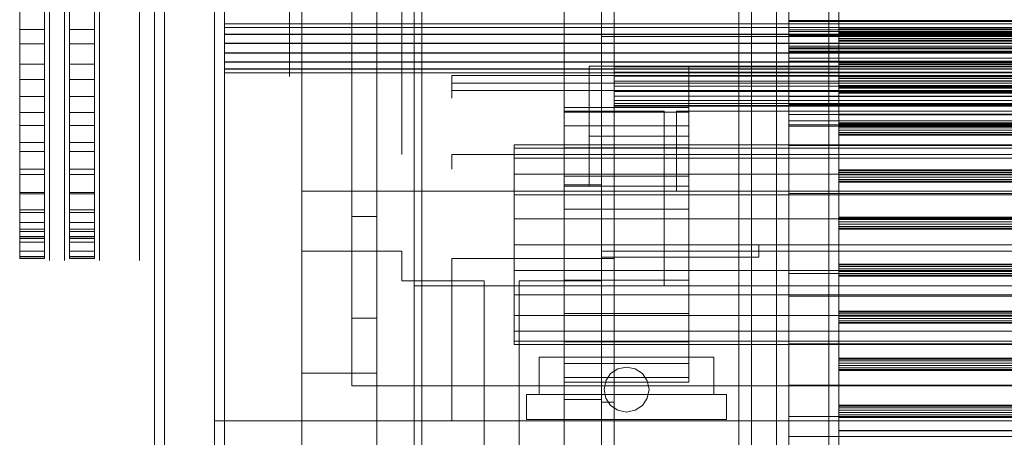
# Model space of a CAD drawing. Header units: millimetres. Extents: x -4395 to 65662, y -65530 to 6847.
# Tile 165 of 256: x -1558 to -1164, y -34711 to -34543. Entities that reach past the tile are written whole.
import ezdxf

# ---------------------------------------------------------------- set-up
doc = ezdxf.new("R2010")
doc.units = ezdxf.units.MM
for name, color, linetype, lineweight in [('COTAS_O', 1, 'Continuous', 0), ('frontal_briquetadora', 7, 'Continuous', 0), ('frontal_C03', 7, 'Continuous', 0), ('frontal_dosificador', 7, 'Continuous', 0), ('frontal_secador', 7, 'Continuous', 0)]:
    doc.layers.add(name, color=color, linetype=linetype, lineweight=lineweight)
doc.dimstyles.new('R19_100', dxfattribs={"dimtxt": 250, "dimasz": 150, "dimexe": 150, "dimexo": 80, "dimgap": 100, "dimtad": 1, "dimtih": 1, "dimtoh": 1, "dimdsep": 46, "dimcen": 0.09, "dimadec": 0, "dimazin": 0, "dimtfac": 1, "dimtdec": 4, "dimtofl": 0, "dimtmove": 0, "dimatfit": 3, "dimfxl": 1, "dimtolj": 1, "dimtzin": 0, "dimarcsym": 0})

# ---------------------------------------------------------------- blocks, each defined once
blk = doc.blocks.new('DIM_R33_48')
at = {"layer": 'COTAS_O'}
for p, q in [((-1480, -33670), (-780, -33670)), ((-780, -33670), (-825, -33820)), ((-780, -36000), (-780, -33670)), ((-780, -33670), (-735, -33820)), ((-780, -36000), (-825, -35850)), ((-780, -36000), (-735, -35850)), ((-1480, -36000), (-780, -36000))]:
    blk.add_line(p, q, dxfattribs=at)
blk.add_text('2330 O', height=250, rotation=90, dxfattribs=at).set_placement((-880, -34835))
blk = doc.blocks.new('DIM_R33_50')
at = {"layer": 'COTAS_O'}
for p, q in [((-1400, -33000), (-700, -33000)), ((-700, -33000), (-745, -33150)), ((-700, -36000), (-700, -33000)), ((-700, -33000), (-655, -33150)), ((-700, -36000), (-745, -35850)), ((-700, -36000), (-655, -35850)), ((-1400, -36000), (-700, -36000))]:
    blk.add_line(p, q, dxfattribs=at)
blk.add_text('3000 O', height=250, rotation=90, dxfattribs=at).set_placement((-800, -34500))

msp = doc.modelspace()

# ---------------------------------------------------------------- linework, layer by layer
at = {"layer": 'frontal_briquetadora'}
for p, q in [((-1445, -34685), (-1445, -34350)), ((-1425, -34350), (-1425, -34685)), ((-1445, -34685), (-1445, -34420.934)), ((-1425, -34622.143), (-1425, -34420.934)), ((-1445, -34436.107), (-1445, -34685)), ((-1425, -34436.107), (-1425, -34662.857)), ((-1425, -34622.143), (-1425, -34500)), ((-1558, -34630.227), (-1558, -34504.089)), ((-1548, -34630.227), (-1548, -34504.089)), ((-1538, -34630.227), (-1538, -34504.089)), ((-1528, -34630.227), (-1528, -34504.089)), ((-1558, -34638.207), (-1558, -34512.069)), ((-1548, -34638.207), (-1548, -34512.069)), ((-1538, -34638.207), (-1538, -34512.069)), ((-1528, -34638.207), (-1528, -34512.069)), ((-1425, -34510), (-1425, -34690)), ((-1255, -34518.4), (-1255, -34580)), ((-1510, -34527.256), (-1510, -34545.38)), ((-1558, -34532.172), (-1558, -34547.21)), ((-1548, -34532.172), (-1548, -34547.21)), ((-1546, -34530.951), (-1546, -34545.662)), ((-1540, -34530.951), (-1540, -34545.662)), ((-1538, -34532.172), (-1538, -34547.21)), ((-1528, -34532.172), (-1528, -34547.21)), ((-1526, -34530.951), (-1526, -34545.662)), ((-1510, -34530.951), (-1510, -34545.662)), ((-1450, -34534.867), (-1450, -34545.083)), ((-1405, -34534.867), (-1405, -34545.083)), ((-1558, -34537.545), (-1558, -34552.983)), ((-1548, -34537.545), (-1548, -34552.983)), ((-1538, -34537.545), (-1538, -34552.983)), ((-1528, -34537.545), (-1528, -34552.983)), ((-1546, -34542.132), (-1546, -34555.552)), ((-1540, -34542.132), (-1540, -34555.552)), ((-1526, -34542.132), (-1526, -34555.552)), ((-1450, -34545.083), (-1450, -34553.403)), ((-1405, -34541.548), (-1405, -34554.176)), ((-1405, -34545.083), (-1405, -34553.403)), ((-1558, -34547.21), (-1558, -34561.193)), ((-1558, -34547.21), (-1548, -34547.21)), ((-1548, -34547.21), (-1548, -34561.193)), ((-1546, -34545.662), (-1546, -34559.486)), ((-1540, -34545.662), (-1540, -34559.486)), ((-1538, -34547.21), (-1538, -34561.193)), ((-1538, -34547.21), (-1528, -34547.21)), ((-1528, -34547.21), (-1528, -34561.193)), ((-1526, -34545.662), (-1526, -34559.486)), ((-1510, -34545.38), (-1510, -34560.438)), ((-1510, -34545.662), (-1510, -34559.486)), ((-1558, -34552.983), (-1558, -34567.338)), ((-1558, -34552.983), (-1548, -34552.983)), ((-1548, -34552.983), (-1548, -34567.338)), ((-1538, -34552.983), (-1538, -34567.338)), ((-1538, -34552.983), (-1528, -34552.983)), ((-1528, -34552.983), (-1528, -34567.338)), ((-1546, -34555.552), (-1546, -34568.006)), ((-1540, -34555.552), (-1540, -34568.006)), ((-1526, -34555.552), (-1526, -34568.006)), ((-1450, -34553.403), (-1450, -34559.73)), ((-1405, -34553.403), (-1405, -34559.73)), ((-1405, -34554.176), (-1405, -34565.346)), ((-1546, -34559.486), (-1546, -34572.368)), ((-1540, -34559.486), (-1540, -34572.368)), ((-1526, -34559.486), (-1526, -34572.368)), ((-1510, -34559.486), (-1510, -34572.368)), ((-1510, -34560.438), (-1510, -34571.209)), ((-1450, -34559.73), (-1450, -34563.989)), ((-1405, -34559.73), (-1405, -34563.989)), ((-1558, -34561.193), (-1558, -34574.054)), ((-1558, -34561.193), (-1548, -34561.193)), ((-1548, -34561.193), (-1548, -34574.054)), ((-1538, -34561.193), (-1538, -34574.054)), ((-1538, -34561.193), (-1528, -34561.193)), ((-1528, -34561.193), (-1528, -34574.054)), ((-1450, -34563.989), (-1450, -34566.132)), ((-1405, -34563.989), (-1405, -34566.132)), ((-1558, -34567.338), (-1558, -34580.54)), ((-1558, -34567.338), (-1548, -34567.338)), ((-1548, -34567.338), (-1548, -34580.54)), ((-1546, -34568.006), (-1546, -34579.441)), ((-1540, -34568.006), (-1540, -34579.441)), ((-1538, -34567.338), (-1538, -34580.54)), ((-1538, -34567.338), (-1528, -34567.338)), ((-1528, -34567.338), (-1528, -34580.54)), ((-1526, -34568.006), (-1526, -34579.441)), ((-1405, -34565.346), (-1405, -34574.965)), ((-1385, -34565.657), (-875, -34565.657)), ((-1385, -34566.549), (-1385, -34565.657)), ((-1385, -34565.657), (-1385, -34566.061)), ((-1385, -34568.221), (-1385, -34565.657)), ((-1385, -34566.061), (-1385, -34566.482)), ((-1385, -34566.482), (-1385, -34566.915)), ((-1385, -34567.43), (-1385, -34566.549)), ((-1385, -34566.915), (-1385, -34567.359)), ((-1385, -34567.359), (-1385, -34567.811)), ((-1385, -34568.299), (-1385, -34567.43)), ((-1385, -34567.811), (-1385, -34568.269)), ((-1385, -34570.888), (-1385, -34568.221)), ((-1385, -34568.269), (-1385, -34568.729)), ((-1385, -34569.157), (-1385, -34568.299)), ((-875, -34568.729), (-1385, -34568.729)), ((-1385, -34568.729), (-1385, -34570.933)), ((-1546, -34572.368), (-1546, -34584.253)), ((-1540, -34572.368), (-1540, -34584.253)), ((-1526, -34572.368), (-1526, -34584.253)), ((-1510, -34571.209), (-1510, -34576.823)), ((-1510, -34572.368), (-1510, -34584.253)), ((-1385, -34570.002), (-1385, -34569.157)), ((-1385, -34570.835), (-1385, -34570.002)), ((-1385, -34571.656), (-1385, -34570.835)), ((-1385, -34573.12), (-1385, -34570.888)), ((-1385, -34570.933), (-1385, -34572.828)), ((-1385, -34573.375), (-1385, -34571.656)), ((-1385, -34571.656), (-875, -34571.656)), ((-1385, -34571.656), (-1385, -34573.653)), ((-1385, -34572.828), (-1385, -34574.151)), ((-1558, -34574.054), (-1558, -34585.73)), ((-1558, -34574.054), (-1548, -34574.054)), ((-1548, -34574.054), (-1548, -34585.73)), ((-1538, -34574.054), (-1538, -34585.73)), ((-1538, -34574.054), (-1528, -34574.054)), ((-1528, -34574.054), (-1528, -34585.73)), ((-1405, -34574.965), (-1405, -34582.949)), ((-1385, -34574.466), (-1385, -34573.12)), ((-1385, -34574.445), (-1385, -34573.375)), ((-1385, -34573.653), (-1385, -34574.657)), ((-1385, -34574.151), (-1385, -34574.716)), ((-1385, -34574.716), (-1385, -34574.445)), ((-1385, -34574.657), (-1385, -34574.466)), ((-1558, -34580.54), (-1558, -34592.527)), ((-1558, -34580.54), (-1548, -34580.54)), ((-1548, -34580.54), (-1548, -34592.527)), ((-1546, -34579.441), (-1546, -34589.808)), ((-1540, -34579.441), (-1540, -34589.808)), ((-1538, -34580.54), (-1538, -34592.527)), ((-1538, -34580.54), (-1528, -34580.54)), ((-1528, -34580.54), (-1528, -34592.527)), ((-1526, -34579.441), (-1526, -34589.808)), ((-930, -34580), (-1295, -34580)), ((-1295, -34580), (-1295, -34612)), ((-1255, -34580), (-975, -34580)), ((-1546, -34584.253), (-1546, -34595.094)), ((-1540, -34584.253), (-1540, -34595.094)), ((-1526, -34584.253), (-1526, -34595.094)), ((-1510, -34584.253), (-1510, -34595.094)), ((-1405, -34582.949), (-1405, -34589.231)), ((-1558, -34585.73), (-1558, -34596.164)), ((-1558, -34585.73), (-1548, -34585.73)), ((-1548, -34585.73), (-1548, -34596.164)), ((-1538, -34585.73), (-1538, -34596.164)), ((-1538, -34585.73), (-1528, -34585.73)), ((-1528, -34585.73), (-1528, -34596.164)), ((-1558, -34592.527), (-1558, -34603.238)), ((-1558, -34592.527), (-1548, -34592.527)), ((-1548, -34592.527), (-1548, -34603.238)), ((-1546, -34589.808), (-1546, -34599.062)), ((-1540, -34589.808), (-1540, -34599.062)), ((-1538, -34592.527), (-1538, -34603.238)), ((-1538, -34592.527), (-1528, -34592.527)), ((-1528, -34592.527), (-1528, -34603.238)), ((-1526, -34589.808), (-1526, -34599.062)), ((-1405, -34589.231), (-1405, -34593.756)), ((-1558, -34596.164), (-1558, -34605.306)), ((-1558, -34596.164), (-1548, -34596.164)), ((-1548, -34596.164), (-1548, -34605.306)), ((-1546, -34595.094), (-1546, -34604.846)), ((-1540, -34595.094), (-1540, -34604.846)), ((-1538, -34596.164), (-1538, -34605.306)), ((-1538, -34596.164), (-1528, -34596.164)), ((-1528, -34596.164), (-1528, -34605.306)), ((-1526, -34595.094), (-1526, -34604.846)), ((-1510, -34595.094), (-1510, -34604.846)), ((-1405, -34593.756), (-1405, -34596.487)), ((-1405, -34596.487), (-1405, -34597.4)), ((-1546, -34599.062), (-1546, -34607.164)), ((-1540, -34599.062), (-1540, -34607.164)), ((-1526, -34599.062), (-1526, -34607.164)), ((-1385, -34597.328), (-1385, -34597.316)), ((-1385, -34597.316), (-875, -34597.316)), ((-1385, -34597.316), (-1385, -34597.357)), ((-1385, -34597.34), (-1385, -34597.328)), ((-1385, -34597.352), (-1385, -34597.34)), ((-1385, -34597.364), (-1385, -34597.352)), ((-1385, -34597.376), (-1385, -34597.364)), ((-1385, -34597.388), (-1385, -34597.376)), ((-1385, -34597.385), (-1385, -34597.398)), ((-1385, -34597.4), (-1385, -34597.388)), ((-875, -34597.4), (-1385, -34597.4)), ((-1385, -34597.4), (-1385, -34600.003)), ((-1385, -34600.003), (-1385, -34602.091)), ((-1558, -34603.238), (-1558, -34612.623)), ((-1558, -34603.238), (-1548, -34603.238)), ((-1548, -34603.238), (-1548, -34612.623)), ((-1538, -34603.238), (-1538, -34612.623)), ((-1538, -34603.238), (-1528, -34603.238)), ((-1528, -34603.238), (-1528, -34612.623)), ((-1385, -34602.091), (-1385, -34603.25)), ((-1558, -34605.306), (-1558, -34613.112)), ((-1558, -34605.306), (-1548, -34605.306)), ((-1548, -34605.306), (-1548, -34613.112)), ((-1546, -34604.846), (-1546, -34613.468)), ((-1546, -34607.164), (-1546, -34614.079)), ((-1540, -34604.846), (-1540, -34613.468)), ((-1540, -34607.164), (-1540, -34614.079)), ((-1538, -34605.306), (-1538, -34613.112)), ((-1538, -34605.306), (-1528, -34605.306)), ((-1528, -34605.306), (-1528, -34613.112)), ((-1526, -34604.846), (-1526, -34613.468)), ((-1526, -34607.164), (-1526, -34614.079)), ((-1510, -34604.846), (-1510, -34613.468)), ((-655, -34612), (-1445, -34612)), ((-1445, -34612), (-1445, -34735)), ((-1445, -34612), (-1445, -34636)), ((-930, -34612), (-1295, -34612)), ((-1558, -34612.623), (-1558, -34620.636)), ((-1558, -34612.623), (-1548, -34612.623)), ((-1558, -34613.112), (-1558, -34619.543)), ((-1558, -34613.112), (-1548, -34613.112)), ((-1548, -34612.623), (-1548, -34620.636)), ((-1548, -34613.112), (-1548, -34619.543)), ((-1546, -34613.468), (-1546, -34620.925)), ((-1546, -34614.079), (-1546, -34619.778)), ((-1540, -34613.468), (-1540, -34620.925)), ((-1540, -34614.079), (-1540, -34619.778)), ((-1538, -34612.623), (-1538, -34620.636)), ((-1538, -34612.623), (-1528, -34612.623)), ((-1538, -34613.112), (-1538, -34619.543)), ((-1538, -34613.112), (-1528, -34613.112)), ((-1528, -34612.623), (-1528, -34620.636)), ((-1528, -34613.112), (-1528, -34619.543)), ((-1526, -34613.468), (-1526, -34620.925)), ((-1526, -34614.079), (-1526, -34619.778)), ((-1510, -34613.468), (-1510, -34620.925)), ((-1558, -34619.543), (-1558, -34624.568)), ((-1558, -34619.543), (-1548, -34619.543)), ((-1548, -34619.543), (-1548, -34624.568)), ((-1546, -34619.778), (-1546, -34624.236)), ((-1540, -34619.778), (-1540, -34624.236)), ((-1538, -34619.543), (-1538, -34624.568)), ((-1538, -34619.543), (-1528, -34619.543)), ((-1528, -34619.543), (-1528, -34624.568)), ((-1526, -34619.778), (-1526, -34624.236)), ((-1558, -34620.636), (-1558, -34627.238)), ((-1558, -34620.636), (-1548, -34620.636)), ((-1548, -34620.636), (-1548, -34627.238)), ((-1546, -34620.925), (-1546, -34627.187)), ((-1540, -34620.925), (-1540, -34627.187)), ((-1538, -34620.636), (-1538, -34627.238)), ((-1538, -34620.636), (-1528, -34620.636)), ((-1528, -34620.636), (-1528, -34627.238)), ((-1526, -34620.925), (-1526, -34627.187)), ((-1510, -34620.925), (-1510, -34627.187)), ((-1425, -34622.143), (-1415, -34622.143)), ((-1415, -34685), (-1415, -34622.143)), ((-1415, -34662.857), (-1415, -34622.143)), ((-1558, -34624.568), (-1558, -34628.163)), ((-1558, -34624.568), (-1548, -34624.568)), ((-1558, -34627.238), (-1558, -34632.397)), ((-1558, -34627.238), (-1548, -34627.238)), ((-1548, -34624.568), (-1548, -34628.163)), ((-1548, -34627.238), (-1548, -34632.397)), ((-1546, -34624.236), (-1546, -34627.433)), ((-1546, -34627.187), (-1546, -34632.228)), ((-1546, -34627.433), (-1546, -34629.358)), ((-1540, -34624.236), (-1540, -34627.433)), ((-1540, -34627.187), (-1540, -34632.228)), ((-1540, -34627.433), (-1540, -34629.358)), ((-1538, -34624.568), (-1538, -34628.163)), ((-1538, -34624.568), (-1528, -34624.568)), ((-1538, -34627.238), (-1538, -34632.397)), ((-1538, -34627.238), (-1528, -34627.238)), ((-1528, -34624.568), (-1528, -34628.163)), ((-1528, -34627.238), (-1528, -34632.397)), ((-1526, -34624.236), (-1526, -34627.433)), ((-1526, -34627.187), (-1526, -34632.228)), ((-1526, -34627.433), (-1526, -34629.358)), ((-1510, -34627.187), (-1510, -34632.228)), ((-1558, -34628.163), (-1558, -34630.31)), ((-1558, -34628.163), (-1548, -34628.163)), ((-1558, -34630.999), (-1558, -34630.227)), ((-1558, -34630.227), (-1548, -34630.227)), ((-1558, -34630.31), (-1558, -34630.999)), ((-1558, -34630.31), (-1548, -34630.31)), ((-1558, -34630.999), (-1548, -34630.999)), ((-1548, -34628.163), (-1548, -34630.31)), ((-1548, -34630.999), (-1548, -34630.227)), ((-1548, -34630.31), (-1548, -34630.999)), ((-1546, -34629.358), (-1546, -34630)), ((-1540, -34629.358), (-1540, -34630)), ((-1538, -34628.163), (-1538, -34630.31)), ((-1538, -34628.163), (-1528, -34628.163)), ((-1538, -34630.999), (-1538, -34630.227)), ((-1538, -34630.227), (-1528, -34630.227)), ((-1538, -34630.31), (-1538, -34630.999)), ((-1538, -34630.31), (-1528, -34630.31)), ((-1538, -34630.999), (-1528, -34630.999)), ((-1528, -34628.163), (-1528, -34630.31)), ((-1528, -34630.999), (-1528, -34630.227)), ((-1528, -34630.31), (-1528, -34630.999)), ((-1526, -34629.358), (-1526, -34630)), ((-1558, -34632.397), (-1558, -34636.087)), ((-1558, -34632.397), (-1548, -34632.397)), ((-1548, -34632.397), (-1548, -34636.087)), ((-1546, -34632.228), (-1546, -34636.026)), ((-1540, -34632.228), (-1540, -34636.026)), ((-1538, -34632.397), (-1538, -34636.087)), ((-1538, -34632.397), (-1528, -34632.397)), ((-1528, -34632.397), (-1528, -34636.087)), ((-1526, -34632.228), (-1526, -34636.026)), ((-1510, -34632.228), (-1510, -34636.026)), ((-1558, -34636.087), (-1558, -34638.292)), ((-1558, -34636.087), (-1548, -34636.087)), ((-1558, -34638.999), (-1558, -34638.207)), ((-1558, -34638.207), (-1548, -34638.207)), ((-1558, -34638.292), (-1558, -34638.999)), ((-1558, -34638.292), (-1548, -34638.292)), ((-1558, -34638.999), (-1548, -34638.999)), ((-1548, -34636.087), (-1548, -34638.292)), ((-1548, -34638.999), (-1548, -34638.207)), ((-1548, -34638.292), (-1548, -34638.999)), ((-1546, -34636.026), (-1546, -34638.568)), ((-1546, -34638.568), (-1546, -34639.841)), ((-1540, -34636.026), (-1540, -34638.568)), ((-1540, -34638.568), (-1540, -34639.841)), ((-1538, -34636.087), (-1538, -34638.292)), ((-1538, -34636.087), (-1528, -34636.087)), ((-1538, -34638.999), (-1538, -34638.207)), ((-1538, -34638.207), (-1528, -34638.207)), ((-1538, -34638.292), (-1538, -34638.999)), ((-1538, -34638.292), (-1528, -34638.292)), ((-1538, -34638.999), (-1528, -34638.999)), ((-1528, -34636.087), (-1528, -34638.292)), ((-1528, -34638.999), (-1528, -34638.207)), ((-1528, -34638.292), (-1528, -34638.999)), ((-1526, -34636.026), (-1526, -34638.568)), ((-1526, -34638.568), (-1526, -34639.841)), ((-1510, -34636.026), (-1510, -34638.568)), ((-1510, -34638.568), (-1510, -34639.841)), ((-1445, -34636), (-1405, -34636)), ((-1445, -34636), (-1445, -34735)), ((-1405, -34636), (-1405, -34648)), ((-1385, -34639), (-1320, -34639)), ((-1385, -34690), (-1385, -34639)), ((-1385, -34639), (-1385, -34704)), ((-1325, -34636), (-770, -34636)), ((-1325, -34648), (-1325, -34636)), ((-1320, -34639), (-1320, -34690)), ((-1320, -34704), (-1320, -34639)), ((-1405, -34648), (-1372, -34648)), ((-1372, -34648), (-1372, -34724)), ((-1358, -34648), (-1325, -34648)), ((-1358, -34724), (-1358, -34648)), ((-1425, -34690), (-1425, -34662.857)), ((-1415, -34662.857), (-1425, -34662.857)), ((-1415, -34662.857), (-1415, -34685)), ((-1415, -34685), (-1445, -34685)), ((-1425, -34685), (-1445, -34685)), ((-1385, -34690), (-1425, -34690)), ((-620, -34690), (-1425, -34690)), ((-1320, -34690), (-1385, -34690)), ((-1385, -34690), (-1385, -34704)), ((-740, -34690), (-1320, -34690)), ((-1320, -34704), (-1320, -34690)), ((-570, -34704), (-1480, -34704)), ((-1480, -34704), (-1480, -34736)), ((-1385, -34704), (-1320, -34704))]:
    msp.add_line(p, q, dxfattribs=at)
at = {"layer": 'frontal_C03'}
for p, q in [((-1480, -35237.853), (-1480, -32581.274)), ((-1476, -32581.274), (-1476, -35237.853)), ((-1415, -32581.274), (-1415, -35237.853)), ((-1480, -32585.202), (-1480, -35241.781)), ((-1415, -35241.781), (-1415, -32585.202)), ((-1234, -35234.965), (-1234, -32645.272)), ((-1230, -32645.272), (-1230, -35234.965)), ((-1234, -32745.445), (-1234, -35335.139)), ((-1230, -35335.139), (-1230, -32745.445)), ((-1480, -35724.97), (-1480, -33068.391)), ((-1415, -33068.391), (-1415, -35724.97)), ((-1480, -33072.319), (-1480, -35728.898)), ((-1476, -35728.898), (-1476, -33072.319)), ((-1415, -35728.898), (-1415, -33072.319)), ((-1504, -33352.082), (-1504, -35988)), ((-1500, -35988), (-1500, -33352.082)), ((-1504, -34081.095), (-1504, -35988)), ((-1500, -35988), (-1500, -34081.095)), ((-1230, -34536.8), (-1230, -34548.303)), ((-1230, -34548.73), (-1230, -34537.163)), ((-1476, -34544.965), (-1476, -34544.938)), ((-1476, -34544.938), (-1476, -34546.407)), ((1516, -34544.938), (-1476, -34544.938)), ((-1476, -34546.483), (-1476, -34544.965)), ((1516, -34544.965), (-1476, -34544.965)), ((-1476, -34546.407), (-1476, -34549.147)), ((1516, -34546.407), (-1476, -34546.407)), ((-1476, -34549.26), (-1476, -34546.483)), ((1516, -34546.483), (-1476, -34546.483)), ((-1476, -34549.147), (-1476, -34552.742)), ((1516, -34549.147), (-1476, -34549.147)), ((-1230, -34547.4), (-1230, -34547.014)), ((-1230, -34547.014), (-1230, -34548.066)), ((1270, -34547.014), (-1230, -34547.014)), ((-1230, -34548.999), (-1230, -34547.4)), ((1270, -34547.4), (-1230, -34547.4)), ((-1230, -34548.066), (-1230, -34549.941)), ((1270, -34548.066), (-1230, -34548.066)), ((-1230, -34548.303), (-1230, -34560.788)), ((1270, -34548.303), (-1230, -34548.303)), ((-1230, -34561.216), (-1230, -34548.73)), ((-1230, -34548.73), (1270, -34548.73)), ((-1230, -34550.873), (-1230, -34548.999)), ((-1230, -34548.999), (1270, -34548.999)), ((-1476, -34552.875), (-1476, -34549.26)), ((1516, -34549.26), (-1476, -34549.26)), ((-1476, -34552.742), (-1476, -34556.643)), ((1516, -34552.742), (-1476, -34552.742)), ((-1476, -34556.777), (-1476, -34552.875)), ((-1476, -34552.875), (1516, -34552.875)), ((-1230, -34549.941), (-1230, -34551.539)), ((1270, -34549.941), (-1230, -34549.941)), ((-1230, -34551.925), (-1230, -34550.873)), ((1270, -34550.873), (-1230, -34550.873)), ((-1230, -34551.539), (-1230, -34551.925)), ((1270, -34551.539), (-1230, -34551.539)), ((1270, -34551.925), (-1230, -34551.925)), ((-1476, -34556.643), (-1476, -34560.258)), ((1516, -34556.643), (-1476, -34556.643)), ((-1476, -34560.371), (-1476, -34556.777)), ((1516, -34556.777), (-1476, -34556.777)), ((-1476, -34560.258), (-1476, -34563.036)), ((1516, -34560.258), (-1476, -34560.258)), ((-1476, -34563.112), (-1476, -34560.371)), ((1516, -34560.371), (-1476, -34560.371)), ((-1230, -34560.788), (-1230, -34572.356)), ((1270, -34560.788), (-1230, -34560.788)), ((-1476, -34563.036), (-1476, -34564.554)), ((1516, -34563.036), (-1476, -34563.036)), ((-1476, -34564.58), (-1476, -34563.112)), ((1516, -34563.112), (-1476, -34563.112)), ((-1476, -34564.554), (-1476, -34564.58)), ((1516, -34564.554), (-1476, -34564.554)), ((1516, -34564.58), (-1476, -34564.58)), ((-1230, -34572.718), (-1230, -34561.216)), ((1270, -34561.216), (-1230, -34561.216)), ((-1230, -34566.241), (-1230, -34565.855)), ((-1230, -34565.855), (-1230, -34566.907)), ((1270, -34565.855), (-1230, -34565.855)), ((-1230, -34567.839), (-1230, -34566.241)), ((1270, -34566.241), (-1230, -34566.241)), ((-1230, -34566.907), (-1230, -34568.782)), ((1270, -34566.907), (-1230, -34566.907)), ((-1230, -34569.714), (-1230, -34567.839)), ((-1230, -34567.839), (1270, -34567.839)), ((-1230, -34568.782), (-1230, -34570.38)), ((1270, -34568.782), (-1230, -34568.782)), ((-1230, -34570.766), (-1230, -34569.714)), ((1270, -34569.714), (-1230, -34569.714)), ((-1230, -34570.38), (-1230, -34570.766)), ((1270, -34570.38), (-1230, -34570.38)), ((1270, -34570.766), (-1230, -34570.766)), ((-1230, -34572.356), (-1230, -34581.245)), ((1270, -34572.356), (-1230, -34572.356)), ((-1230, -34581.487), (-1230, -34572.718)), ((1270, -34572.718), (-1230, -34572.718)), ((-1230, -34581.245), (-1230, -34586.101)), ((1270, -34581.245), (-1230, -34581.245)), ((-1230, -34586.186), (-1230, -34581.487)), ((1270, -34581.487), (-1230, -34581.487)), ((-1230, -34585.082), (-1230, -34584.696)), ((-1230, -34584.696), (-1230, -34585.748)), ((1270, -34584.696), (-1230, -34584.696)), ((-1230, -34586.68), (-1230, -34585.082)), ((1270, -34585.082), (-1230, -34585.082)), ((-1230, -34585.748), (-1230, -34587.623)), ((1270, -34585.748), (-1230, -34585.748)), ((-1230, -34586.101), (-1230, -34586.186)), ((1270, -34586.101), (-1230, -34586.101)), ((1270, -34586.186), (-1230, -34586.186)), ((-1230, -34588.555), (-1230, -34586.68)), ((-1230, -34586.68), (1270, -34586.68)), ((-1230, -34587.623), (-1230, -34589.221)), ((1270, -34587.623), (-1230, -34587.623)), ((-1230, -34589.607), (-1230, -34588.555)), ((1270, -34588.555), (-1230, -34588.555)), ((-1230, -34589.221), (-1230, -34589.607)), ((1270, -34589.221), (-1230, -34589.221)), ((1270, -34589.607), (-1230, -34589.607)), ((-1230, -34603.923), (-1230, -34603.537)), ((-1230, -34603.537), (-1230, -34604.589)), ((1270, -34603.537), (-1230, -34603.537)), ((-1230, -34605.521), (-1230, -34603.923)), ((1270, -34603.923), (-1230, -34603.923)), ((-1230, -34604.589), (-1230, -34606.464)), ((1270, -34604.589), (-1230, -34604.589)), ((-1230, -34607.396), (-1230, -34605.521)), ((-1230, -34605.521), (1270, -34605.521)), ((-1230, -34606.464), (-1230, -34608.062)), ((1270, -34606.464), (-1230, -34606.464)), ((-1230, -34608.448), (-1230, -34607.396)), ((1270, -34607.396), (-1230, -34607.396)), ((-1230, -34608.062), (-1230, -34608.448)), ((1270, -34608.062), (-1230, -34608.062)), ((1270, -34608.448), (-1230, -34608.448)), ((-1230, -34622.764), (-1230, -34622.378)), ((-1230, -34622.378), (-1230, -34623.43)), ((1270, -34622.378), (-1230, -34622.378)), ((-1230, -34624.362), (-1230, -34622.764)), ((1270, -34622.764), (-1230, -34622.764)), ((-1230, -34623.43), (-1230, -34625.305)), ((1270, -34623.43), (-1230, -34623.43)), ((-1230, -34626.237), (-1230, -34624.362)), ((-1230, -34624.362), (1270, -34624.362)), ((-1230, -34625.305), (-1230, -34626.903)), ((1270, -34625.305), (-1230, -34625.305)), ((-1230, -34627.289), (-1230, -34626.237)), ((1270, -34626.237), (-1230, -34626.237)), ((-1230, -34626.903), (-1230, -34627.289)), ((1270, -34626.903), (-1230, -34626.903)), ((1270, -34627.289), (-1230, -34627.289)), ((-1230, -34641.605), (-1230, -34641.219)), ((-1230, -34641.219), (-1230, -34642.271)), ((1270, -34641.219), (-1230, -34641.219)), ((-1230, -34643.203), (-1230, -34641.605)), ((1270, -34641.605), (-1230, -34641.605)), ((-1230, -34642.271), (-1230, -34644.145)), ((1270, -34642.271), (-1230, -34642.271)), ((-1230, -34645.078), (-1230, -34643.203)), ((-1230, -34643.203), (1270, -34643.203)), ((-1230, -34644.145), (-1230, -34645.744)), ((1270, -34644.145), (-1230, -34644.145)), ((-1230, -34646.13), (-1230, -34645.078)), ((1270, -34645.078), (-1230, -34645.078)), ((-1230, -34645.744), (-1230, -34646.13)), ((1270, -34645.744), (-1230, -34645.744)), ((1270, -34646.13), (-1230, -34646.13)), ((-1230, -34660.446), (-1230, -34660.06)), ((-1230, -34660.06), (-1230, -34661.112)), ((1270, -34660.06), (-1230, -34660.06)), ((-1230, -34662.044), (-1230, -34660.446)), ((1270, -34660.446), (-1230, -34660.446)), ((-1230, -34661.112), (-1230, -34662.986)), ((1270, -34661.112), (-1230, -34661.112)), ((-1230, -34663.918), (-1230, -34662.044)), ((-1230, -34662.044), (1270, -34662.044)), ((-1230, -34662.986), (-1230, -34664.585)), ((1270, -34662.986), (-1230, -34662.986)), ((-1230, -34664.971), (-1230, -34663.918)), ((1270, -34663.918), (-1230, -34663.918)), ((-1230, -34664.585), (-1230, -34664.971)), ((1270, -34664.585), (-1230, -34664.585)), ((1270, -34664.971), (-1230, -34664.971)), ((-1230, -34679.287), (-1230, -34678.901)), ((-1230, -34678.901), (-1230, -34679.953)), ((1270, -34678.901), (-1230, -34678.901)), ((-1230, -34680.885), (-1230, -34679.287)), ((1270, -34679.287), (-1230, -34679.287)), ((-1230, -34679.953), (-1230, -34681.827)), ((1270, -34679.953), (-1230, -34679.953)), ((-1230, -34682.759), (-1230, -34680.885)), ((-1230, -34680.885), (1270, -34680.885)), ((-1230, -34681.827), (-1230, -34683.426)), ((1270, -34681.827), (-1230, -34681.827)), ((-1230, -34683.812), (-1230, -34682.759)), ((1270, -34682.759), (-1230, -34682.759)), ((-1230, -34683.426), (-1230, -34683.812)), ((1270, -34683.426), (-1230, -34683.426)), ((1270, -34683.812), (-1230, -34683.812)), ((-1230, -34698.128), (-1230, -34697.742)), ((-1230, -34697.742), (-1230, -34698.794)), ((1270, -34697.742), (-1230, -34697.742)), ((-1230, -34699.726), (-1230, -34698.128)), ((1270, -34698.128), (-1230, -34698.128)), ((-1230, -34698.794), (-1230, -34700.668)), ((1270, -34698.794), (-1230, -34698.794)), ((-1230, -34701.6), (-1230, -34699.726)), ((-1230, -34699.726), (1270, -34699.726)), ((-1230, -34700.668), (-1230, -34702.267)), ((1270, -34700.668), (-1230, -34700.668)), ((-1230, -34702.653), (-1230, -34701.6)), ((1270, -34701.6), (-1230, -34701.6)), ((-1230, -34702.267), (-1230, -34702.653)), ((1270, -34702.267), (-1230, -34702.267)), ((1270, -34702.653), (-1230, -34702.653)), ((-1230, -34708.059), (-1230, -34707.974)), ((-1230, -34707.974), (-1230, -34712.674)), ((1270, -34707.974), (-1230, -34707.974)), ((-1230, -34712.916), (-1230, -34708.059)), ((1270, -34708.059), (-1230, -34708.059))]:
    msp.add_line(p, q, dxfattribs=at)
at = {"layer": 'frontal_dosificador'}
msp.add_line((-1250, -35988), (-1250, -33800), dxfattribs=at)
at = {"layer": 'frontal_secador'}
for p, q in [((-1400, -36000), (-1400, -33000)), ((-1340, -36000), (-1340, -33000)), ((-1400, -36000), (-1400, -33075)), ((-1400, -35590), (-1400, -33075)), ((-1400, -35940), (-1400, -33075)), ((-1400, -34650), (-1400, -33075)), ((-1397, -35940), (-1397, -33075)), ((-1325, -36000), (-1325, -33075)), ((-1325, -35590), (-1325, -33075)), ((-1325, -35980), (-1325, -33075)), ((-1320, -35980), (-1320, -33075)), ((-1270, -35980), (-1270, -33075)), ((-1265, -35980), (-1265, -33075)), ((-1400, -36000), (-1400, -33250)), ((-1255, -34807), (-1255, -34497)), ((-1255, -34497), (-1255, -34566)), ((-1250, -34497), (-1250, -34807)), ((-1250, -34566), (-1250, -34497)), ((-1250, -34543.65), (-1250, -34539.918)), ((-1250, -34543.65), (-1250, -34547.382)), ((-1250, -34543.65), (1250, -34543.65)), ((-1250, -34544), (-1250, -34556)), ((1250, -34544), (-1250, -34544)), ((-1250, -34548), (-1250, -34544)), ((-1250, -34547.382), (-1250, -34549.689)), ((1250, -34547.382), (-1250, -34547.382)), ((-1250, -34560), (-1250, -34548)), ((-1250, -34548), (1250, -34548)), ((-1325, -34550), (-1320, -34550)), ((-1325, -35200), (-1325, -34550)), ((-1320, -35200), (-1320, -34550)), ((-1320, -34550), (-1255, -34550)), ((-1255, -34550), (-1250, -34550)), ((-1255, -35200), (-1255, -34550)), ((1250, -34549.689), (-1250, -34549.689)), ((-1250, -34550), (1250, -34550)), ((-1250, -34555), (-1250, -34550)), ((-1250, -35200), (-1250, -34550)), ((-1250, -34556.709), (-1250, -34554)), ((1250, -34554), (-1250, -34554)), ((-1250, -34554.545), (-1250, -34554)), ((-1250, -34556.144), (-1250, -34554.545)), ((1250, -34554.545), (-1250, -34554.545)), ((-1250, -34555), (1250, -34555)), ((-1250, -34645), (-1250, -34555)), ((-1250, -34556), (-1250, -34866)), ((1250, -34556), (-1250, -34556)), ((-1250, -34562), (-1250, -34556)), ((-1250, -34556), (-1250, -34560)), ((-1250, -34558.686), (-1250, -34556.144)), ((1250, -34556.144), (-1250, -34556.144)), ((-1250, -34564.651), (-1250, -34556.709)), ((1250, -34556.709), (-1250, -34556.709)), ((-1250, -34562), (-1250, -34558.686)), ((1250, -34558.686), (-1250, -34558.686)), ((1250, -34560), (-1250, -34560)), ((-1330, -34562), (-1290, -34562)), ((-1330, -34590), (-1330, -34562)), ((-1320, -34562.273), (-1320, -34562)), ((1320, -34562), (-1320, -34562)), ((-1320, -34563.072), (-1320, -34562.273)), ((1320, -34562.273), (-1320, -34562.273)), ((-1320, -34564.343), (-1320, -34563.072)), ((1320, -34563.072), (-1320, -34563.072)), ((-1320, -34566), (-1320, -34564.343)), ((1320, -34564.343), (-1320, -34564.343)), ((-1290, -34590), (-1290, -34562)), ((-1250, -34565.859), (-1250, -34562)), ((1250, -34562), (-1250, -34562)), ((-1250, -34562), (-1250, -34872)), ((-1250, -34566), (-1250, -34562)), ((-1250, -34577.285), (-1250, -34564.651)), ((1250, -34564.651), (-1250, -34564.651)), ((-1320, -34567.929), (-1320, -34566)), ((1320, -34566), (-1320, -34566)), ((-1320, -34570), (-1320, -34567.929)), ((1320, -34567.929), (-1320, -34567.929)), ((-1255, -34566), (-1255, -34876)), ((-1250, -34566), (-1255, -34566)), ((-1250, -34570), (-1250, -34565.859)), ((1250, -34565.859), (-1250, -34565.859)), ((-1250, -34876), (-1250, -34566)), ((-1250, -34566), (1250, -34566)), ((-1320, -34570), (-1320, -34572.071)), ((-1320, -34570), (1320, -34570)), ((-1320, -34572.071), (-1320, -34574)), ((1320, -34572.071), (-1320, -34572.071)), ((-1250, -34570), (-1250, -34574.141)), ((-1250, -34570), (1250, -34570)), ((-1320, -34574), (-1320, -34575.657)), ((1320, -34574), (-1320, -34574)), ((-1320, -34575.657), (-1320, -34576.928)), ((1320, -34575.657), (-1320, -34575.657)), ((-1250, -34574.141), (-1250, -34578)), ((1250, -34574.141), (-1250, -34574.141)), ((-1340, -34580.374), (-1340, -34578.5)), ((-1290, -34578.5), (-1340, -34578.5)), ((-1340, -34580), (-1300, -34580)), ((-1340, -34610), (-1340, -34580)), ((-1340, -34585.869), (-1340, -34580.374)), ((-1290, -34580.374), (-1340, -34580.374)), ((-1320, -34576.928), (-1320, -34577.727)), ((1320, -34576.928), (-1320, -34576.928)), ((-1320, -34577.727), (-1320, -34578)), ((1320, -34577.727), (-1320, -34577.727)), ((1320, -34578), (-1320, -34578)), ((-1300, -34610), (-1300, -34580)), ((-1290, -34580.374), (-1290, -34578.5)), ((-1290, -34585.869), (-1290, -34580.374)), ((-1250, -34593.75), (-1250, -34577.285)), ((1250, -34577.285), (-1250, -34577.285)), ((-1250, -34578), (-1250, -34581.314)), ((1250, -34578), (-1250, -34578)), ((-1250, -34581.314), (-1250, -34583.856)), ((1250, -34581.314), (-1250, -34581.314)), ((-1250, -34583.856), (-1250, -34585.455)), ((1250, -34583.856), (-1250, -34583.856)), ((-1340, -34594.609), (-1340, -34585.869)), ((-1290, -34585.869), (-1340, -34585.869)), ((-1290, -34594.609), (-1290, -34585.869)), ((-1250, -34585.455), (-1250, -34586)), ((1250, -34585.455), (-1250, -34585.455)), ((1250, -34586), (-1250, -34586)), ((-1330, -34590), (-1290, -34590)), ((-1330, -34610), (-1330, -34590)), ((-1290, -34610), (-1290, -34590)), ((-1360, -34594.863), (-1360, -34593.5)), ((1360, -34593.5), (-1360, -34593.5)), ((-1360, -34598.859), (-1360, -34594.863)), ((1360, -34594.863), (-1360, -34594.863)), ((-1340, -34606), (-1340, -34594.609)), ((-1290, -34594.609), (-1340, -34594.609)), ((-1290, -34606), (-1290, -34594.609)), ((-1250, -34612.924), (-1250, -34593.75)), ((1250, -34593.75), (-1250, -34593.75)), ((-1360, -34605.216), (-1360, -34598.859)), ((1360, -34598.859), (-1360, -34598.859)), ((-1360, -34613.5), (-1360, -34605.216)), ((1360, -34605.216), (-1360, -34605.216)), ((-1340, -34619.265), (-1340, -34606)), ((-1290, -34606), (-1340, -34606)), ((-1290, -34619.265), (-1290, -34606)), ((-1340, -34609.5), (-1325, -34609.5)), ((-1340, -34695.5), (-1340, -34609.5)), ((-1340, -34610), (-1300, -34610)), ((-1340, -34650), (-1340, -34610)), ((-1330, -34610), (-1290, -34610)), ((-1325, -34695.5), (-1325, -34609.5)), ((-1300, -34650), (-1300, -34610)), ((-1360, -34623.147), (-1360, -34613.5)), ((1360, -34613.5), (-1360, -34613.5)), ((-1250, -34633.5), (-1250, -34612.924)), ((1250, -34612.924), (-1250, -34612.924)), ((-1340, -34633.5), (-1340, -34619.265)), ((-1290, -34619.265), (-1340, -34619.265)), ((-1290, -34633.5), (-1290, -34619.265)), ((-1360, -34633.5), (-1360, -34623.147)), ((1360, -34623.147), (-1360, -34623.147)), ((-1360, -34633.5), (-1360, -34643.853)), ((-1360, -34633.5), (1360, -34633.5)), ((-1340, -34633.5), (-1340, -34647.735)), ((-1340, -34633.5), (-1290, -34633.5)), ((-1325, -34633.5), (-1320, -34633.5)), ((-1325, -34696.5), (-1325, -34633.5)), ((-1325, -34633.5), (-1262, -34633.5)), ((-1325, -34638.5), (-1325, -34633.5)), ((-1320, -34696.5), (-1320, -34633.5)), ((-1290, -34647.735), (-1290, -34633.5)), ((-1262, -34638.5), (-1262, -34633.5)), ((-1250, -34633.5), (-1250, -34654.076)), ((-1250, -34633.5), (1250, -34633.5)), ((-1325, -34638.5), (-1262, -34638.5)), ((-1360, -34643.853), (-1360, -34653.5)), ((1360, -34643.853), (-1360, -34643.853)), ((-1340, -34647.735), (-1340, -34661)), ((-1290, -34647.735), (-1340, -34647.735)), ((-1290, -34647.735), (-1290, -34661)), ((-1250, -34645), (1250, -34645)), ((-1250, -34650), (-1250, -34645)), ((-1400, -34650), (1400, -34650)), ((-1400, -34650), (-1250, -34650)), ((-1400, -35100), (-1400, -34650)), ((-1340, -34650), (-1300, -34650)), ((-1250, -35100), (-1250, -34650)), ((-1250, -34650), (1250, -34650)), ((-1360, -34653.5), (-1360, -34661.784)), ((1360, -34653.5), (-1360, -34653.5)), ((-1250, -34654.076), (-1250, -34673.25)), ((1250, -34654.076), (-1250, -34654.076)), ((-1360, -34661.784), (-1360, -34668.141)), ((1360, -34661.784), (-1360, -34661.784)), ((-1340, -34661), (-1340, -34672.391)), ((-1290, -34661), (-1340, -34661)), ((-1290, -34661), (-1290, -34672.391)), ((-1360, -34668.141), (-1360, -34672.137)), ((1360, -34668.141), (-1360, -34668.141)), ((-1360, -34672.137), (-1360, -34673.5)), ((1360, -34672.137), (-1360, -34672.137)), ((1360, -34673.5), (-1360, -34673.5)), ((-1340, -34672.391), (-1340, -34681.131)), ((-1290, -34672.391), (-1340, -34672.391)), ((-1290, -34672.391), (-1290, -34681.131)), ((-1250, -34673.25), (-1250, -34689.715)), ((1250, -34673.25), (-1250, -34673.25)), ((-1350, -34678.5), (-1280, -34678.5)), ((-1350, -34693.5), (-1350, -34678.5)), ((-1280, -34693.5), (-1280, -34678.5)), ((-1340, -34681.131), (-1340, -34686.626)), ((-1290, -34681.131), (-1340, -34681.131)), ((-1321.364, -34685.136), (-1318.444, -34683.185)), ((-1318.444, -34683.185), (-1315, -34682.5)), ((-1315, -34682.5), (-1311.556, -34683.185)), ((-1311.556, -34683.185), (-1308.636, -34685.136)), ((-1290, -34681.131), (-1290, -34686.626)), ((-1340, -34686.626), (-1340, -34688.5)), ((-1290, -34686.626), (-1340, -34686.626)), ((-1323.315, -34688.056), (-1321.364, -34685.136)), ((-1308.636, -34685.136), (-1306.685, -34688.056)), ((-1290, -34686.626), (-1290, -34688.5)), ((-1290, -34688.5), (-1340, -34688.5)), ((-1324, -34691.5), (-1323.315, -34688.056)), ((-1306.685, -34688.056), (-1306, -34691.5)), ((-1250, -34689.715), (-1250, -34702.349)), ((1250, -34689.715), (-1250, -34689.715)), ((-1355, -34693.5), (-1275, -34693.5)), ((-1355, -34703.5), (-1355, -34693.5)), ((-1350, -34693.5), (-1280, -34693.5)), ((-1323.315, -34694.944), (-1324, -34691.5)), ((-1321.364, -34697.864), (-1323.315, -34694.944)), ((-1306.685, -34694.944), (-1308.636, -34697.864)), ((-1306, -34691.5), (-1306.685, -34694.944)), ((-1275, -34703.5), (-1275, -34693.5)), ((-1340, -34695.5), (-1325, -34695.5)), ((-1325, -34696.5), (-1320, -34696.5)), ((-1318.444, -34699.815), (-1321.364, -34697.864)), ((-1308.636, -34697.864), (-1311.556, -34699.815)), ((-1315, -34700.5), (-1318.444, -34699.815)), ((-1311.556, -34699.815), (-1315, -34700.5)), ((-1250, -34702.349), (-1250, -34710.291)), ((1250, -34702.349), (-1250, -34702.349)), ((-1355, -34703.5), (-1275, -34703.5)), ((-1250, -34710.291), (-1250, -34713)), ((1250, -34710.291), (-1250, -34710.291))]:
    msp.add_line(p, q, dxfattribs=at)

# ---------------------------------------------------------------- dimensions: what is measured, and where the dimension line sits
at = {"layer": 'COTAS_O'}
for p1, p2, picture, middle in [((-1400, -36000), (-1400, -33000), 'DIM_R33_50', (-700, -34500)), ((-1480, -36000), (-1480, -33670), 'DIM_R33_48', (-780, -34835))]:
    dim = msp.add_aligned_dim(p1=p1, p2=p2, distance=-700, text='<> O', dimstyle='R19_100', dxfattribs=at)
    dim.commit()
    dim.dimension.update_dxf_attribs({"geometry": picture, "text_midpoint": middle})

doc.saveas('drawing.dxf')
